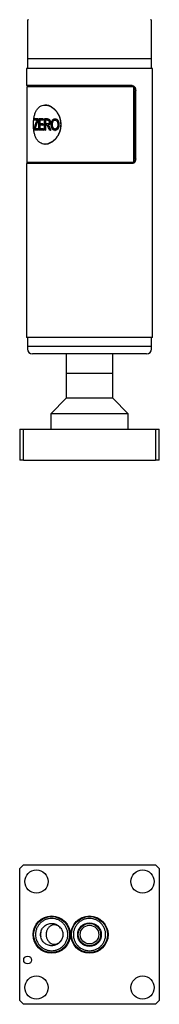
# Model space of a CAD drawing. Header units: inches. Extents: x 3.18 to 12.66, y 1.41 to 9.63.
# Tile 2 of 6: x 7.66 to 8.22, y 1.41 to 5.38. Entities that reach past the tile are written whole.
import ezdxf

# ---------------------------------------------------------------- set-up
doc = ezdxf.new("R2010")
doc.units = ezdxf.units.IN
doc.header["$MEASUREMENT"] = 0

msp = doc.modelspace()

# ---------------------------------------------------------------- linework, layer by layer
at = {"color": 7, "linetype": 'Continuous', "lineweight": 25}
for p, q in [((7.6864, 5.374), (7.6864, 5.2205)), ((8.1864, 5.2205), (8.1864, 5.374)), ((7.6864, 5.2205), (7.6864, 5.1811)), ((8.1132, 5.2205), (7.6864, 5.2205)), ((8.1864, 5.2205), (8.1132, 5.2205)), ((8.1864, 5.1811), (8.1864, 5.2205)), ((7.6829, 5.1811), (7.6829, 5.1122)), ((8.1899, 5.1811), (7.6829, 5.1811)), ((8.1899, 4.0955), (8.1899, 5.1811)), ((8.1085, 5.1122), (7.6829, 5.1122)), ((7.6845, 5.1073), (7.6845, 4.8022)), ((8.1153, 5.1073), (7.6845, 5.1073)), ((7.6864, 5.1122), (7.6864, 5.1073)), ((8.1153, 4.8022), (8.1153, 5.1073)), ((8.12, 4.8169), (8.12, 5.0925)), ((8.1226, 4.8169), (8.1226, 5.0925)), ((7.7583, 5.0335), (7.7569, 5.0335)), ((7.7143, 4.9724), (7.7143, 4.9777)), ((7.7286, 4.9777), (7.7143, 4.9777)), ((7.7255, 4.9724), (7.7143, 4.9724)), ((7.7286, 4.9777), (7.7286, 4.9724)), ((7.7286, 4.9777), (7.7294, 4.9777)), ((7.7286, 4.9724), (7.7294, 4.9724)), ((7.7294, 4.9777), (7.7294, 4.9724)), ((7.7321, 4.9322), (7.7321, 4.9777)), ((7.7496, 4.9777), (7.7321, 4.9777)), ((7.7496, 4.9724), (7.735, 4.9724)), ((7.735, 4.9724), (7.735, 4.9582)), ((7.7358, 4.9724), (7.7358, 4.9582)), ((7.7496, 4.9777), (7.7496, 4.9724)), ((7.7496, 4.9777), (7.7503, 4.9777)), ((7.7496, 4.9724), (7.7503, 4.9724)), ((7.7503, 4.9777), (7.7503, 4.9724)), ((7.7549, 4.9322), (7.7549, 4.9777)), ((7.7671, 4.9777), (7.7549, 4.9777)), ((7.7673, 4.9724), (7.7583, 4.9724)), ((7.7583, 4.9724), (7.7583, 4.9576)), ((7.759, 4.9724), (7.759, 4.9576)), ((7.7671, 4.9777), (7.7677, 4.9777)), ((7.7774, 4.9651), (7.778, 4.9651)), ((7.7974, 4.9783), (7.7979, 4.9783)), ((7.7979, 4.973), (7.7974, 4.973)), ((7.7132, 4.9322), (7.7132, 4.9377)), ((7.729, 4.9322), (7.7132, 4.9322)), ((7.729, 4.9375), (7.7159, 4.9375)), ((7.717, 4.9407), (7.7179, 4.9407)), ((7.729, 4.9375), (7.729, 4.9322)), ((7.729, 4.9375), (7.7298, 4.9375)), ((7.729, 4.9322), (7.7298, 4.9322)), ((7.7298, 4.9375), (7.7298, 4.9322)), ((7.75, 4.9322), (7.7321, 4.9322)), ((7.7488, 4.9582), (7.735, 4.9582)), ((7.7488, 4.9529), (7.735, 4.9529)), ((7.735, 4.9529), (7.735, 4.9375)), ((7.75, 4.9375), (7.735, 4.9375)), ((7.7358, 4.9529), (7.7358, 4.9375)), ((7.7488, 4.9582), (7.7488, 4.9529)), ((7.7488, 4.9582), (7.7495, 4.9582)), ((7.7488, 4.9529), (7.7495, 4.9529)), ((7.7495, 4.9582), (7.7495, 4.9529)), ((7.75, 4.9375), (7.75, 4.9322)), ((7.75, 4.9375), (7.7507, 4.9375)), ((7.75, 4.9322), (7.7507, 4.9322)), ((7.7507, 4.9375), (7.7507, 4.9322)), ((7.7583, 4.9322), (7.7549, 4.9322)), ((7.7664, 4.9576), (7.7583, 4.9576)), ((7.7627, 4.9523), (7.7583, 4.9523)), ((7.7583, 4.9523), (7.7583, 4.9322)), ((7.7583, 4.9322), (7.759, 4.9322)), ((7.759, 4.9523), (7.759, 4.9322)), ((7.7692, 4.9526), (7.7698, 4.9526)), ((7.7715, 4.9504), (7.7721, 4.9504)), ((7.7797, 4.9322), (7.7755, 4.9322)), ((7.7797, 4.9322), (7.7803, 4.9322)), ((7.7869, 4.9543), (7.7864, 4.9543)), ((7.7979, 4.9369), (7.7973, 4.9369)), ((7.7973, 4.9316), (7.7979, 4.9316)), ((7.8088, 4.9385), (7.8093, 4.9385)), ((7.8128, 4.9549), (7.8133, 4.9549)), ((7.7569, 4.876), (7.7583, 4.876)), ((7.6829, 4.7973), (7.6829, 4.0955)), ((8.1085, 4.7973), (7.6829, 4.7973)), ((8.1153, 4.8022), (7.6845, 4.8022)), ((7.6864, 4.8022), (7.6864, 4.7973)), ((8.1899, 4.0955), (7.6829, 4.0955)), ((7.6864, 4.0955), (7.6864, 4.0591)), ((8.1864, 4.0591), (8.1864, 4.0955)), ((7.6864, 4.0591), (7.6864, 4.0492)), ((8.1132, 4.0591), (7.6864, 4.0591)), ((8.1864, 4.0591), (8.1132, 4.0591)), ((8.1864, 4.0492), (8.1864, 4.0591)), ((8.0993, 4.0295), (7.7061, 4.0295)), ((7.8427, 4.0295), (7.8427, 3.9508)), ((8.0302, 3.9508), (8.0302, 4.0295)), ((8.1668, 4.0295), (8.0993, 4.0295)), ((7.8427, 3.9508), (7.8427, 3.8508)), ((7.9364, 3.9508), (7.8427, 3.9508)), ((8.0027, 3.9508), (7.8427, 3.9508)), ((8.0302, 3.9508), (7.9364, 3.9508)), ((8.0302, 3.9508), (8.0027, 3.9508)), ((8.0302, 3.8508), (8.0302, 3.9508)), ((7.8427, 3.8508), (7.7802, 3.7883)), ((7.9364, 3.8508), (7.8427, 3.8508)), ((8.0302, 3.8508), (7.9364, 3.8508)), ((8.0927, 3.7883), (8.0302, 3.8508)), ((7.7802, 3.7883), (7.7802, 3.7258)), ((7.9364, 3.7883), (7.7802, 3.7883)), ((8.0927, 3.7883), (7.9364, 3.7883)), ((8.0927, 3.7258), (8.0927, 3.7883)), ((7.6552, 3.7258), (7.6702, 3.7258)), ((7.6552, 3.7258), (7.6552, 3.6008)), ((7.6702, 3.6008), (7.6702, 3.7258)), ((7.6702, 3.7258), (8.2027, 3.7258)), ((8.2027, 3.7258), (8.2027, 3.6008)), ((8.2027, 3.7258), (8.2177, 3.7258)), ((8.2177, 3.6008), (8.2177, 3.7258)), ((7.6702, 3.6008), (7.6552, 3.6008)), ((7.6702, 3.6008), (8.2027, 3.6008)), ((8.2177, 3.6008), (8.2027, 3.6008)), ((7.6702, 1.9686), (7.6552, 1.9536)), ((7.6552, 1.4211), (7.6552, 1.9536)), ((7.6702, 1.9686), (8.2027, 1.9686)), ((8.2177, 1.9536), (8.2027, 1.9686)), ((8.2177, 1.9536), (8.2177, 1.4211)), ((7.6552, 1.4211), (7.6702, 1.4061)), ((8.2027, 1.4061), (7.6702, 1.4061)), ((8.2027, 1.4061), (8.2177, 1.4211))]:
    msp.add_line(p, q, dxfattribs=at)
for centre, radius in [((7.7227, 1.9011), 0.0468), ((8.1502, 1.9011), 0.0468), ((7.7839, 1.6873), 0.075), ((7.7839, 1.6873), 0.0725), ((7.9364, 1.6873), 0.075), ((7.9364, 1.6873), 0.0725), ((7.9364, 1.6873), 0.0475), ((7.9364, 1.6873), 0.045), ((7.9364, 1.6873), 0.0375), ((7.6869, 1.5848), 0.0157), ((7.7227, 1.4736), 0.0468), ((8.1502, 1.4736), 0.0467)]:
    msp.add_circle(centre, radius, dxfattribs=at)
for centre, radius, start, end in [((7.6904, 5.374), 0.00394, 90, 180), ((8.1825, 5.374), 0.00394, 0, 90), ((7.7061, 4.0492), 0.0197, 180, 270), ((8.1668, 4.0492), 0.0197, 270, 0)]:
    msp.add_arc(centre, radius, start, end, dxfattribs=at)
msp.add_ellipse((7.7839, 1.6873), major_axis=(0.045, 0), ratio=0.866025, start_param=2.920466, end_param=3.362719, dxfattribs=at)
for points, knots in [([(8.1061, 5.1122), (8.1066, 5.1122), (8.1075, 5.1122), (8.1094, 5.1118), (8.1113, 5.111), (8.1138, 5.1092), (8.1159, 5.1069), (8.1178, 5.1036), (8.1191, 5.1001), (8.1199, 5.0964), (8.12, 5.0938), (8.12, 5.0925)], [0, 0, 0, 0, 0.06235, 0.12498, 0.250152, 0.335087, 0.499761, 0.62462, 0.749438, 0.87426, 1, 1, 1, 1]), ([(8.1085, 5.1122), (8.1104, 5.1122), (8.1123, 5.1117), (8.1149, 5.1102), (8.1157, 5.1096), (8.1172, 5.1082), (8.1179, 5.1074), (8.1198, 5.1046), (8.1208, 5.1025), (8.1222, 5.0977), (8.1226, 5.0952), (8.1226, 5.0925)], [0, 0, 0, 0, 0.25, 0.25, 0.375, 0.375, 0.5, 0.5, 0.75, 0.75, 1, 1, 1, 1]), ([(7.8208, 4.9547), (7.8208, 4.9599), (7.8199, 4.9702), (7.8158, 4.9851), (7.8094, 4.9988), (7.8009, 5.0108), (7.7908, 5.0206), (7.7796, 5.028), (7.7681, 5.0325), (7.7568, 5.034), (7.7461, 5.0325), (7.7365, 5.028), (7.7283, 5.0206), (7.7216, 5.0108), (7.7165, 4.9988), (7.7129, 4.9851), (7.7108, 4.9702), (7.7101, 4.9547), (7.7108, 4.9393), (7.7129, 4.9244), (7.7165, 4.9107), (7.7216, 4.8987), (7.7283, 4.8888), (7.7365, 4.8815), (7.7461, 4.877), (7.7568, 4.8755), (7.7681, 4.877), (7.7796, 4.8815), (7.7908, 4.8888), (7.8009, 4.8987), (7.8094, 4.9107), (7.8158, 4.9244), (7.8199, 4.9393), (7.8208, 4.9496), (7.8208, 4.9547)], [0, 0, 0, 0, 0.031123, 0.062281, 0.093458, 0.124685, 0.155959, 0.187278, 0.218631, 0.250001, 0.281373, 0.312726, 0.344044, 0.375318, 0.406544, 0.437726, 0.468874, 0.500004, 0.531133, 0.562281, 0.593463, 0.624689, 0.655963, 0.687281, 0.718634, 0.750006, 0.781377, 0.812729, 0.844047, 0.875322, 0.906549, 0.937726, 0.968887, 1, 1, 1, 1]), ([(7.8217, 4.9547), (7.8214, 4.9599), (7.8209, 4.9702), (7.8167, 4.9851), (7.8104, 4.9988), (7.8019, 5.0108), (7.7919, 5.0206), (7.7809, 5.0279), (7.7694, 5.0326), (7.762, 5.0332), (7.7583, 5.0335)], [0, 0, 0, 0, 0.124973, 0.250015, 0.374998, 0.500004, 0.625009, 0.750019, 0.875028, 1, 1, 1, 1]), ([(7.7233, 4.9669), (7.7236, 4.9679), (7.724, 4.9688), (7.7245, 4.9702), (7.7247, 4.9705), (7.725, 4.9714), (7.7252, 4.9719), (7.7255, 4.9724)], [0, 0, 0, 0, 0.5, 0.5, 0.75, 0.75, 1, 1, 1, 1]), ([(7.7737, 4.9651), (7.7737, 4.9647), (7.7737, 4.9644), (7.7737, 4.964), (7.7737, 4.9639), (7.7736, 4.9637), (7.7736, 4.9637), (7.7736, 4.9635), (7.7736, 4.9635), (7.7735, 4.9628), (7.7734, 4.9623), (7.773, 4.9612), (7.7727, 4.9607), (7.7722, 4.9598), (7.7718, 4.9594), (7.7714, 4.959), (7.7713, 4.9589), (7.7711, 4.9588), (7.7711, 4.9587), (7.7708, 4.9585), (7.7706, 4.9584), (7.77, 4.9581), (7.7695, 4.9579), (7.769, 4.9578), (7.7689, 4.9578), (7.7688, 4.9578), (7.7688, 4.9578), (7.7686, 4.9578), (7.7685, 4.9577), (7.7682, 4.9577), (7.768, 4.9577), (7.7677, 4.9576), (7.7677, 4.9576), (7.7676, 4.9576), (7.7676, 4.9576), (7.7676, 4.9576), (7.7675, 4.9576), (7.7674, 4.9576), (7.7673, 4.9576), (7.767, 4.9576), (7.7667, 4.9576), (7.7664, 4.9576)], [0, 0, 0, 0, 0.0625, 0.0625, 0.09375, 0.09375, 0.109375, 0.109375, 0.125, 0.125, 0.25, 0.25, 0.375, 0.375, 0.5, 0.5, 0.53125, 0.53125, 0.5625, 0.5625, 0.625, 0.625, 0.75, 0.75, 0.765625, 0.765625, 0.78125, 0.78125, 0.8125, 0.8125, 0.875, 0.875, 0.882812, 0.882812, 0.890625, 0.890625, 0.90625, 0.90625, 0.9375, 0.9375, 1, 1, 1, 1]), ([(7.7671, 4.9777), (7.7679, 4.9777), (7.7686, 4.9776), (7.7696, 4.9775), (7.7699, 4.9775), (7.7704, 4.9774), (7.7705, 4.9774), (7.7707, 4.9773), (7.7708, 4.9773), (7.7709, 4.9773), (7.7709, 4.9773), (7.771, 4.9772), (7.771, 4.9772), (7.7715, 4.9771), (7.7718, 4.977), (7.7723, 4.9768), (7.7724, 4.9767), (7.7726, 4.9766), (7.7727, 4.9765), (7.7729, 4.9765), (7.7729, 4.9764), (7.7733, 4.9762), (7.7736, 4.9759), (7.774, 4.9756), (7.7741, 4.9754), (7.7744, 4.9751), (7.7745, 4.975), (7.7748, 4.9745), (7.7751, 4.9742), (7.7754, 4.9737), (7.7755, 4.9735), (7.7757, 4.9731), (7.7758, 4.9729), (7.7762, 4.972), (7.7765, 4.9712), (7.7769, 4.9699), (7.777, 4.9695), (7.7771, 4.9689), (7.7771, 4.9687), (7.7772, 4.9683), (7.7772, 4.9682), (7.7772, 4.9681), (7.7772, 4.968), (7.7772, 4.9679), (7.7772, 4.9678), (7.7773, 4.9672), (7.7774, 4.9663), (7.7774, 4.9651)], [0, 0, 0, 0, 0.125, 0.125, 0.1875, 0.1875, 0.21875, 0.21875, 0.234375, 0.234375, 0.242188, 0.242188, 0.25, 0.25, 0.3125, 0.3125, 0.34375, 0.34375, 0.359375, 0.359375, 0.375, 0.375, 0.4375, 0.4375, 0.46875, 0.46875, 0.5, 0.5, 0.5625, 0.5625, 0.59375, 0.59375, 0.625, 0.625, 0.75, 0.75, 0.8125, 0.8125, 0.84375, 0.84375, 0.859375, 0.859375, 0.867188, 0.867188, 0.875, 0.875, 1, 1, 1, 1]), ([(7.7673, 4.9724), (7.7678, 4.9724), (7.7682, 4.9723), (7.7686, 4.9723), (7.7686, 4.9723), (7.7687, 4.9723), (7.7688, 4.9723), (7.7689, 4.9722), (7.769, 4.9722), (7.7693, 4.9721), (7.7695, 4.9721), (7.7701, 4.9719), (7.7705, 4.9717), (7.7712, 4.9713), (7.7716, 4.971), (7.772, 4.9705), (7.7722, 4.9703), (7.7724, 4.97), (7.7726, 4.9698), (7.7729, 4.9692), (7.7731, 4.9687), (7.7734, 4.9679), (7.7734, 4.9677), (7.7735, 4.9672), (7.7736, 4.967), (7.7736, 4.9666), (7.7736, 4.9666), (7.7736, 4.9665), (7.7736, 4.9664), (7.7737, 4.9663), (7.7737, 4.9661), (7.7737, 4.9658), (7.7737, 4.9655), (7.7737, 4.9651)], [0, 0, 0, 0, 0.125, 0.125, 0.140625, 0.140625, 0.15625, 0.15625, 0.1875, 0.1875, 0.25, 0.25, 0.375, 0.375, 0.5, 0.5, 0.5625, 0.5625, 0.625, 0.625, 0.75, 0.75, 0.8125, 0.8125, 0.875, 0.875, 0.890625, 0.890625, 0.90625, 0.90625, 0.9375, 0.9375, 1, 1, 1, 1]), ([(7.7677, 4.9777), (7.7685, 4.9777), (7.7698, 4.9776), (7.7718, 4.9773), (7.7737, 4.9765), (7.7753, 4.9749), (7.7765, 4.9728), (7.7774, 4.9704), (7.7779, 4.9678), (7.778, 4.966), (7.778, 4.9651)], [0, 0, 0, 0, 0.139142, 0.250315, 0.375161, 0.49989, 0.624824, 0.749824, 0.874864, 1, 1, 1, 1]), ([(7.7774, 4.9651), (7.7774, 4.9647), (7.7774, 4.9642), (7.7773, 4.9637), (7.7773, 4.9635), (7.7773, 4.9632), (7.7773, 4.9632), (7.7773, 4.9631), (7.7773, 4.963), (7.7773, 4.9629), (7.7773, 4.9629), (7.7773, 4.9625), (7.7772, 4.9621), (7.7771, 4.9616), (7.7771, 4.9614), (7.777, 4.961), (7.777, 4.9608), (7.7767, 4.9599), (7.7765, 4.9592), (7.776, 4.9579), (7.7756, 4.9572), (7.7749, 4.9561), (7.7745, 4.9556), (7.7738, 4.9549), (7.7735, 4.9547), (7.7732, 4.9544), (7.773, 4.9543), (7.7728, 4.9541), (7.7726, 4.954), (7.7722, 4.9538), (7.772, 4.9536), (7.7714, 4.9533), (7.7711, 4.9532), (7.7707, 4.953), (7.7706, 4.953), (7.7704, 4.9529), (7.7703, 4.9529), (7.7702, 4.9528), (7.7701, 4.9528), (7.7699, 4.9527), (7.7696, 4.9527), (7.7692, 4.9526)], [0, 0, 0, 0, 0.0625, 0.0625, 0.09375, 0.09375, 0.109375, 0.109375, 0.117188, 0.117188, 0.125, 0.125, 0.1875, 0.1875, 0.21875, 0.21875, 0.25, 0.25, 0.375, 0.375, 0.5, 0.5, 0.625, 0.625, 0.6875, 0.6875, 0.71875, 0.71875, 0.75, 0.75, 0.8125, 0.8125, 0.875, 0.875, 0.90625, 0.90625, 0.921875, 0.921875, 0.9375, 0.9375, 1, 1, 1, 1]), ([(7.778, 4.9651), (7.778, 4.9644), (7.778, 4.9629), (7.7776, 4.9606), (7.7769, 4.9585), (7.7756, 4.956), (7.7737, 4.9541), (7.7718, 4.9532), (7.7707, 4.9528), (7.7701, 4.9526), (7.7698, 4.9526)], [0, 0, 0, 0, 0.1252696, 0.250427, 0.3764797, 0.5006237, 0.7495148, 0.8758943, 0.9338822, 1, 1, 1, 1]), ([(7.7825, 4.9543), (7.7826, 4.9552), (7.7826, 4.956), (7.7826, 4.9571), (7.7826, 4.9574), (7.7827, 4.9579), (7.7827, 4.958), (7.7827, 4.9582), (7.7827, 4.9583), (7.7827, 4.9584), (7.7827, 4.9584), (7.7827, 4.9585), (7.7827, 4.9585), (7.7827, 4.9592), (7.7828, 4.96), (7.7829, 4.961), (7.783, 4.9613), (7.7831, 4.9618), (7.7831, 4.962), (7.7832, 4.9624), (7.7832, 4.9625), (7.7835, 4.9642), (7.7838, 4.9656), (7.7844, 4.9675), (7.7847, 4.9681), (7.7851, 4.969), (7.7852, 4.9693), (7.7854, 4.9697), (7.7855, 4.9699), (7.7856, 4.9702), (7.7857, 4.9703), (7.7864, 4.9716), (7.7871, 4.9727), (7.7883, 4.9742), (7.7888, 4.9746), (7.7897, 4.9755), (7.7902, 4.9759), (7.7917, 4.9769), (7.7927, 4.9774), (7.7944, 4.9779), (7.7951, 4.9781), (7.7957, 4.9782), (7.7958, 4.9782), (7.7959, 4.9782), (7.7959, 4.9782), (7.7961, 4.9782), (7.7962, 4.9782), (7.7966, 4.9782), (7.797, 4.9783), (7.7974, 4.9783)], [0, 0, 0, 0, 0.0625, 0.0625, 0.09375, 0.09375, 0.109375, 0.109375, 0.117188, 0.117188, 0.121094, 0.121094, 0.125, 0.125, 0.1875, 0.1875, 0.21875, 0.21875, 0.234375, 0.234375, 0.25, 0.25, 0.375, 0.375, 0.4375, 0.4375, 0.46875, 0.46875, 0.484375, 0.484375, 0.5, 0.5, 0.625, 0.625, 0.6875, 0.6875, 0.75, 0.75, 0.875, 0.875, 0.9375, 0.9375, 0.945312, 0.945312, 0.953125, 0.953125, 0.96875, 0.96875, 1, 1, 1, 1]), ([(7.7864, 4.9543), (7.7864, 4.9556), (7.7864, 4.9567), (7.7865, 4.9575), (7.7865, 4.9576), (7.7865, 4.9576), (7.7865, 4.9577), (7.7865, 4.9578), (7.7865, 4.9579), (7.7865, 4.9581), (7.7865, 4.9582), (7.7865, 4.9587), (7.7866, 4.9589), (7.7866, 4.9597), (7.7867, 4.9602), (7.7868, 4.9608), (7.7868, 4.9609), (7.7868, 4.961), (7.7868, 4.9611), (7.7869, 4.9613), (7.7869, 4.9614), (7.787, 4.9619), (7.787, 4.9621), (7.7872, 4.9629), (7.7873, 4.9635), (7.7878, 4.965), (7.7881, 4.9659), (7.7887, 4.9672), (7.789, 4.9677), (7.7895, 4.9685), (7.7898, 4.9689), (7.7908, 4.9702), (7.7915, 4.9708), (7.7924, 4.9715), (7.7926, 4.9716), (7.793, 4.9718), (7.7932, 4.972), (7.7938, 4.9723), (7.7943, 4.9724), (7.7952, 4.9727), (7.7956, 4.9728), (7.7961, 4.9729), (7.7961, 4.9729), (7.7962, 4.9729), (7.7963, 4.9729), (7.7964, 4.9729), (7.7965, 4.9729), (7.7968, 4.9729), (7.7971, 4.9729), (7.7974, 4.973)], [0, 0, 0, 0, 0.125, 0.125, 0.128906, 0.128906, 0.132812, 0.132812, 0.140625, 0.140625, 0.15625, 0.15625, 0.1875, 0.1875, 0.25, 0.25, 0.257812, 0.257812, 0.265625, 0.265625, 0.28125, 0.28125, 0.3125, 0.3125, 0.375, 0.375, 0.5, 0.5, 0.5625, 0.5625, 0.625, 0.625, 0.75, 0.75, 0.78125, 0.78125, 0.8125, 0.8125, 0.875, 0.875, 0.9375, 0.9375, 0.945312, 0.945312, 0.953125, 0.953125, 0.96875, 0.96875, 1, 1, 1, 1]), ([(7.7869, 4.9543), (7.787, 4.9553), (7.787, 4.9575), (7.7874, 4.9618), (7.7885, 4.966), (7.7906, 4.9694), (7.7927, 4.9715), (7.7948, 4.9725), (7.7966, 4.9729), (7.7975, 4.9729), (7.7979, 4.973)], [0, 0, 0, 0, 0.1252745, 0.2505395, 0.4999021, 0.6248954, 0.7498423, 0.8747612, 0.9373643, 1, 1, 1, 1]), ([(7.7974, 4.9783), (7.7977, 4.9783), (7.798, 4.9782), (7.7985, 4.9782), (7.7986, 4.9782), (7.7988, 4.9782), (7.7989, 4.9782), (7.799, 4.9782), (7.799, 4.9782), (7.7991, 4.9782), (7.7991, 4.9782), (7.7994, 4.9781), (7.7997, 4.978), (7.8001, 4.978), (7.8003, 4.9779), (7.8006, 4.9778), (7.8007, 4.9778), (7.802, 4.9774), (7.8031, 4.9769), (7.8051, 4.9756), (7.8061, 4.9748), (7.8073, 4.9734), (7.8078, 4.9729), (7.8083, 4.9721), (7.8085, 4.9718), (7.8088, 4.9714), (7.8089, 4.9712), (7.8091, 4.9709), (7.8092, 4.9708), (7.8099, 4.9695), (7.8104, 4.9683), (7.8111, 4.9664), (7.8113, 4.9658), (7.8116, 4.9648), (7.8117, 4.9644), (7.8119, 4.9639), (7.8119, 4.9638), (7.812, 4.9634), (7.812, 4.9632), (7.8122, 4.9624), (7.8123, 4.9618), (7.8125, 4.9608), (7.8125, 4.9604), (7.8126, 4.9599), (7.8126, 4.9597), (7.8126, 4.9594), (7.8126, 4.9592), (7.8127, 4.9587), (7.8127, 4.9583), (7.8128, 4.9578), (7.8128, 4.9576), (7.8128, 4.9574), (7.8128, 4.9573), (7.8128, 4.9572), (7.8128, 4.9571), (7.8128, 4.957), (7.8128, 4.957), (7.8128, 4.9565), (7.8128, 4.9558), (7.8128, 4.9549)], [0, 0, 0, 0, 0.03125, 0.03125, 0.046875, 0.046875, 0.054688, 0.054688, 0.058594, 0.058594, 0.0625, 0.0625, 0.09375, 0.09375, 0.109375, 0.109375, 0.125, 0.125, 0.25, 0.25, 0.375, 0.375, 0.4375, 0.4375, 0.46875, 0.46875, 0.484375, 0.484375, 0.5, 0.5, 0.625, 0.625, 0.6875, 0.6875, 0.71875, 0.71875, 0.734375, 0.734375, 0.75, 0.75, 0.8125, 0.8125, 0.84375, 0.84375, 0.859375, 0.859375, 0.875, 0.875, 0.90625, 0.90625, 0.921875, 0.921875, 0.929688, 0.929688, 0.933594, 0.933594, 0.9375, 0.9375, 1, 1, 1, 1]), ([(7.7974, 4.973), (7.7981, 4.9729), (7.7986, 4.9729), (7.7989, 4.9728), (7.799, 4.9728), (7.799, 4.9728), (7.7991, 4.9728), (7.7992, 4.9728), (7.7992, 4.9728), (7.7994, 4.9727), (7.7995, 4.9727), (7.7999, 4.9726), (7.8001, 4.9725), (7.8007, 4.9723), (7.8009, 4.9722), (7.8013, 4.972), (7.8016, 4.9719), (7.8022, 4.9715), (7.8027, 4.9712), (7.8034, 4.9706), (7.8036, 4.9705), (7.804, 4.9701), (7.8042, 4.9699), (7.8047, 4.9693), (7.8051, 4.9688), (7.8056, 4.9681), (7.8057, 4.9679), (7.806, 4.9674), (7.8062, 4.9672), (7.8063, 4.9669), (7.8063, 4.9668), (7.8064, 4.9667), (7.8064, 4.9667), (7.8065, 4.9665), (7.8065, 4.9664), (7.8067, 4.966), (7.8069, 4.9657), (7.807, 4.9653)], [0, 0, 0, 0, 0.125, 0.125, 0.132812, 0.132812, 0.140625, 0.140625, 0.15625, 0.15625, 0.1875, 0.1875, 0.25, 0.25, 0.3125, 0.3125, 0.375, 0.375, 0.5, 0.5, 0.5625, 0.5625, 0.625, 0.625, 0.75, 0.75, 0.8125, 0.8125, 0.875, 0.875, 0.890625, 0.890625, 0.90625, 0.90625, 0.9375, 0.9375, 1, 1, 1, 1]), ([(7.7979, 4.9783), (7.7985, 4.9782), (7.7996, 4.9782), (7.8019, 4.9777), (7.8047, 4.9764), (7.8075, 4.9739), (7.8098, 4.9707), (7.8115, 4.9671), (7.8126, 4.9631), (7.8131, 4.9597), (7.8133, 4.9569), (7.8133, 4.9556), (7.8133, 4.9549)], [0, 0, 0, 0, 0.0625604, 0.1251065, 0.2499247, 0.3735162, 0.4996756, 0.6223913, 0.7497371, 0.874829, 0.9374107, 1, 1, 1, 1]), ([(7.807, 4.9653), (7.8074, 4.9643), (7.8076, 4.9635), (7.8078, 4.9628), (7.8078, 4.9627), (7.8078, 4.9626), (7.8079, 4.9626), (7.8079, 4.9624), (7.8079, 4.9623), (7.808, 4.962), (7.808, 4.9617), (7.8082, 4.9611), (7.8083, 4.9607), (7.8085, 4.9594), (7.8086, 4.9586), (7.8086, 4.9576), (7.8086, 4.9576), (7.8086, 4.9575), (7.8086, 4.9574), (7.8087, 4.9573), (7.8087, 4.9572), (7.8087, 4.9569), (7.8087, 4.9567), (7.8087, 4.956), (7.8087, 4.9556), (7.8087, 4.955)], [0, 0, 0, 0, 0.25, 0.25, 0.265625, 0.265625, 0.28125, 0.28125, 0.3125, 0.3125, 0.375, 0.375, 0.5, 0.5, 0.75, 0.75, 0.765625, 0.765625, 0.78125, 0.78125, 0.8125, 0.8125, 0.875, 0.875, 1, 1, 1, 1]), ([(7.7583, 4.876), (7.762, 4.8763), (7.7694, 4.8769), (7.7809, 4.8816), (7.7919, 4.8888), (7.8019, 4.8987), (7.8104, 4.9107), (7.8167, 4.9244), (7.8209, 4.9393), (7.8214, 4.9496), (7.8217, 4.9547)], [0, 0, 0, 0, 0.12498, 0.249992, 0.375003, 0.500012, 0.625022, 0.750006, 0.875062, 1, 1, 1, 1]), ([(7.7714, 4.9419), (7.7707, 4.9437), (7.7701, 4.9452), (7.7692, 4.947), (7.769, 4.9475), (7.7686, 4.9482), (7.7685, 4.9484), (7.7684, 4.9487), (7.7683, 4.9487), (7.7683, 4.9489), (7.7682, 4.9489), (7.7682, 4.949), (7.7682, 4.949), (7.7682, 4.949), (7.7682, 4.949), (7.7682, 4.949), (7.7682, 4.949), (7.7677, 4.9497), (7.7673, 4.9502), (7.7667, 4.9509), (7.7665, 4.9511), (7.7661, 4.9514), (7.7659, 4.9515), (7.7655, 4.9518), (7.7653, 4.9519), (7.7649, 4.952), (7.7648, 4.952), (7.7646, 4.9521), (7.7645, 4.9521), (7.7644, 4.9521), (7.7644, 4.9521), (7.7643, 4.9521), (7.7642, 4.9522), (7.7639, 4.9522), (7.7633, 4.9523), (7.7627, 4.9523)], [0, 0, 0, 0, 0.25, 0.25, 0.375, 0.375, 0.4375, 0.4375, 0.46875, 0.46875, 0.484375, 0.484375, 0.492188, 0.492188, 0.496094, 0.496094, 0.5, 0.5, 0.625, 0.625, 0.6875, 0.6875, 0.75, 0.75, 0.8125, 0.8125, 0.84375, 0.84375, 0.859375, 0.859375, 0.867188, 0.867188, 0.875, 0.875, 1, 1, 1, 1]), ([(7.7692, 4.9526), (7.7694, 4.9524), (7.7697, 4.9522), (7.77, 4.952), (7.7701, 4.9519), (7.7702, 4.9518), (7.7702, 4.9518), (7.7703, 4.9517), (7.7703, 4.9517), (7.7704, 4.9517), (7.7704, 4.9516), (7.7705, 4.9515), (7.7706, 4.9514), (7.7707, 4.9513), (7.7708, 4.9512), (7.7709, 4.9512), (7.7709, 4.9511), (7.7711, 4.9509), (7.7712, 4.9507), (7.7715, 4.9504)], [0, 0, 0, 0, 0.25, 0.25, 0.375, 0.375, 0.4375, 0.4375, 0.46875, 0.46875, 0.5, 0.5, 0.625, 0.625, 0.6875, 0.6875, 0.75, 0.75, 1, 1, 1, 1]), ([(7.7698, 4.9526), (7.7702, 4.9523), (7.7708, 4.9518), (7.7716, 4.9511), (7.7719, 4.9507), (7.7721, 4.9504)], [0, 0, 0, 0, 0.499969, 0.749972, 1, 1, 1, 1]), ([(7.7715, 4.9504), (7.7716, 4.9501), (7.7718, 4.9499), (7.772, 4.9495), (7.7721, 4.9494), (7.7722, 4.9493), (7.7722, 4.9492), (7.7723, 4.9491), (7.7723, 4.9491), (7.7726, 4.9487), (7.7728, 4.9482), (7.7732, 4.9474), (7.7734, 4.9471), (7.7736, 4.9467), (7.7736, 4.9466), (7.7737, 4.9464), (7.7737, 4.9464), (7.7738, 4.9463), (7.7738, 4.9462), (7.774, 4.9458), (7.7742, 4.9453), (7.7745, 4.9446)], [0, 0, 0, 0, 0.125, 0.125, 0.1875, 0.1875, 0.21875, 0.21875, 0.25, 0.25, 0.5, 0.5, 0.625, 0.625, 0.6875, 0.6875, 0.71875, 0.71875, 0.75, 0.75, 1, 1, 1, 1]), ([(7.7721, 4.9504), (7.7724, 4.95), (7.773, 4.9491), (7.7737, 4.9476), (7.7745, 4.9462), (7.7749, 4.9451), (7.7751, 4.9446)], [0, 0, 0, 0, 0.2500095, 0.5000026, 0.7499911, 1, 1, 1, 1]), ([(7.7863, 4.9387), (7.7861, 4.9391), (7.7859, 4.9394), (7.7856, 4.9399), (7.7856, 4.94), (7.7855, 4.9402), (7.7855, 4.9402), (7.7854, 4.9403), (7.7854, 4.9404), (7.7854, 4.9404), (7.7854, 4.9404), (7.7852, 4.9407), (7.7851, 4.941), (7.7849, 4.9415), (7.7848, 4.9416), (7.7847, 4.942), (7.7846, 4.9421), (7.7843, 4.9429), (7.7841, 4.9435), (7.7838, 4.9445), (7.7837, 4.9448), (7.7836, 4.9455), (7.7835, 4.9458), (7.7831, 4.9475), (7.7829, 4.9488), (7.7827, 4.9506), (7.7827, 4.9509), (7.7826, 4.9514), (7.7826, 4.9516), (7.7826, 4.9518), (7.7826, 4.9519), (7.7826, 4.9521), (7.7826, 4.9521), (7.7826, 4.9522), (7.7826, 4.9522), (7.7826, 4.9527), (7.7826, 4.9534), (7.7825, 4.9543)], [0, 0, 0, 0, 0.0625, 0.0625, 0.09375, 0.09375, 0.109375, 0.109375, 0.117188, 0.117188, 0.125, 0.125, 0.1875, 0.1875, 0.21875, 0.21875, 0.25, 0.25, 0.375, 0.375, 0.4375, 0.4375, 0.5, 0.5, 0.75, 0.75, 0.8125, 0.8125, 0.84375, 0.84375, 0.859375, 0.859375, 0.867188, 0.867188, 0.875, 0.875, 1, 1, 1, 1]), ([(7.7973, 4.9316), (7.797, 4.9316), (7.7967, 4.9316), (7.7962, 4.9316), (7.7961, 4.9317), (7.7959, 4.9317), (7.7959, 4.9317), (7.7958, 4.9317), (7.7958, 4.9317), (7.7957, 4.9317), (7.7957, 4.9317), (7.7951, 4.9318), (7.7946, 4.9319), (7.7935, 4.9322), (7.793, 4.9324), (7.792, 4.9328), (7.7915, 4.9331), (7.7905, 4.9337), (7.7901, 4.9341), (7.7892, 4.9348), (7.7888, 4.9353), (7.7882, 4.936), (7.788, 4.9362), (7.7877, 4.9366), (7.7876, 4.9367), (7.7875, 4.9369), (7.7874, 4.9369), (7.7874, 4.937), (7.7873, 4.937), (7.7873, 4.9371), (7.7873, 4.9371), (7.787, 4.9375), (7.7867, 4.938), (7.7863, 4.9387)], [0, 0, 0, 0, 0.0625, 0.0625, 0.09375, 0.09375, 0.109375, 0.109375, 0.117188, 0.117188, 0.125, 0.125, 0.25, 0.25, 0.375, 0.375, 0.5, 0.5, 0.625, 0.625, 0.75, 0.75, 0.8125, 0.8125, 0.84375, 0.84375, 0.859375, 0.859375, 0.867188, 0.867188, 0.875, 0.875, 1, 1, 1, 1]), ([(7.7973, 4.9369), (7.797, 4.9369), (7.7968, 4.9369), (7.7965, 4.937), (7.7964, 4.937), (7.7963, 4.937), (7.7962, 4.937), (7.7961, 4.937), (7.7961, 4.937), (7.7956, 4.9371), (7.7952, 4.9372), (7.7939, 4.9375), (7.7932, 4.9379), (7.7917, 4.9389), (7.791, 4.9396), (7.7898, 4.941), (7.7893, 4.9418), (7.7883, 4.9434), (7.7879, 4.9443), (7.7876, 4.9454), (7.7875, 4.9455), (7.7875, 4.9457), (7.7874, 4.9458), (7.7873, 4.9462), (7.7873, 4.9464), (7.7871, 4.9471), (7.787, 4.9477), (7.7868, 4.9483), (7.7868, 4.9484), (7.7868, 4.9487), (7.7868, 4.9488), (7.7867, 4.9492), (7.7867, 4.9494), (7.7866, 4.9502), (7.7865, 4.9507), (7.7865, 4.9513), (7.7865, 4.9513), (7.7865, 4.9514), (7.7865, 4.9514), (7.7864, 4.9516), (7.7864, 4.9517), (7.7864, 4.952), (7.7864, 4.9523), (7.7864, 4.953), (7.7864, 4.9536), (7.7864, 4.9543)], [0, 0, 0, 0, 0.03125, 0.03125, 0.046875, 0.046875, 0.054688, 0.054688, 0.0625, 0.0625, 0.125, 0.125, 0.25, 0.25, 0.375, 0.375, 0.5, 0.5, 0.625, 0.625, 0.640625, 0.640625, 0.65625, 0.65625, 0.6875, 0.6875, 0.75, 0.75, 0.765625, 0.765625, 0.78125, 0.78125, 0.8125, 0.8125, 0.875, 0.875, 0.882812, 0.882812, 0.890625, 0.890625, 0.90625, 0.90625, 0.9375, 0.9375, 1, 1, 1, 1]), ([(7.7979, 4.9369), (7.7974, 4.9369), (7.7966, 4.937), (7.7949, 4.9373), (7.7929, 4.9383), (7.7909, 4.9402), (7.7893, 4.9425), (7.7881, 4.9452), (7.7874, 4.9482), (7.787, 4.9512), (7.787, 4.9532), (7.7869, 4.9543)], [0, 0, 0, 0, 0.062266, 0.125734, 0.249632, 0.375157, 0.499745, 0.624714, 0.749763, 0.874853, 1, 1, 1, 1]), ([(7.8087, 4.955), (7.8087, 4.9537), (7.8087, 4.9526), (7.8086, 4.9518), (7.8086, 4.9518), (7.8086, 4.9517), (7.8086, 4.9517), (7.8086, 4.9516), (7.8086, 4.9515), (7.8086, 4.9513), (7.8085, 4.9512), (7.8085, 4.9507), (7.8085, 4.9505), (7.8084, 4.9497), (7.8083, 4.9492), (7.8082, 4.9487), (7.8082, 4.9486), (7.8082, 4.9485), (7.8082, 4.9484), (7.8081, 4.9482), (7.8081, 4.948), (7.808, 4.9476), (7.8079, 4.9474), (7.8077, 4.9466), (7.8076, 4.946), (7.8071, 4.9446), (7.8067, 4.9437), (7.8062, 4.9428), (7.8061, 4.9427), (7.806, 4.9424), (7.8059, 4.9423), (7.8057, 4.942), (7.8056, 4.9418), (7.8052, 4.9412), (7.8049, 4.9408), (7.8042, 4.94), (7.8039, 4.9397), (7.8032, 4.9391), (7.8028, 4.9388), (7.8016, 4.9379), (7.8008, 4.9376), (7.7997, 4.9372), (7.7995, 4.9372), (7.7992, 4.9371), (7.7991, 4.9371), (7.7989, 4.937), (7.7989, 4.937), (7.7988, 4.937), (7.7987, 4.937), (7.7984, 4.937), (7.7979, 4.9369), (7.7973, 4.9369)], [0, 0, 0, 0, 0.125, 0.125, 0.128906, 0.128906, 0.132812, 0.132812, 0.140625, 0.140625, 0.15625, 0.15625, 0.1875, 0.1875, 0.25, 0.25, 0.257812, 0.257812, 0.265625, 0.265625, 0.28125, 0.28125, 0.3125, 0.3125, 0.375, 0.375, 0.5, 0.5, 0.515625, 0.515625, 0.53125, 0.53125, 0.5625, 0.5625, 0.625, 0.625, 0.6875, 0.6875, 0.75, 0.75, 0.875, 0.875, 0.90625, 0.90625, 0.921875, 0.921875, 0.929688, 0.929688, 0.9375, 0.9375, 1, 1, 1, 1]), ([(7.8088, 4.9385), (7.8086, 4.9382), (7.8084, 4.9379), (7.8081, 4.9375), (7.808, 4.9374), (7.8079, 4.9372), (7.8079, 4.9372), (7.8078, 4.9371), (7.8078, 4.9371), (7.8078, 4.9371), (7.8077, 4.937), (7.8075, 4.9368), (7.8073, 4.9365), (7.8069, 4.9361), (7.8067, 4.9359), (7.8057, 4.9347), (7.8047, 4.934), (7.8033, 4.9331), (7.8028, 4.9328), (7.8017, 4.9324), (7.8012, 4.9322), (7.8004, 4.9319), (7.8001, 4.9319), (7.7997, 4.9318), (7.7995, 4.9318), (7.7993, 4.9317), (7.7993, 4.9317), (7.7992, 4.9317), (7.7991, 4.9317), (7.7991, 4.9317), (7.799, 4.9317), (7.7986, 4.9317), (7.7981, 4.9316), (7.7973, 4.9316)], [0, 0, 0, 0, 0.0625, 0.0625, 0.09375, 0.09375, 0.109375, 0.109375, 0.117188, 0.117188, 0.125, 0.125, 0.1875, 0.1875, 0.25, 0.25, 0.5, 0.5, 0.625, 0.625, 0.75, 0.75, 0.8125, 0.8125, 0.84375, 0.84375, 0.859375, 0.859375, 0.867188, 0.867188, 0.875, 0.875, 1, 1, 1, 1]), ([(7.8093, 4.9385), (7.8089, 4.938), (7.8082, 4.937), (7.8067, 4.9351), (7.8044, 4.9332), (7.8017, 4.9321), (7.7995, 4.9316), (7.7984, 4.9316), (7.7979, 4.9316)], [0, 0, 0, 0, 0.125171, 0.250287, 0.500041, 0.749737, 0.874836, 1, 1, 1, 1]), ([(7.8128, 4.9549), (7.8128, 4.9544), (7.8128, 4.954), (7.8128, 4.9534), (7.8128, 4.9533), (7.8128, 4.9531), (7.8128, 4.953), (7.8128, 4.9529), (7.8128, 4.9528), (7.8128, 4.9528), (7.8128, 4.9528), (7.8128, 4.9524), (7.8128, 4.952), (7.8127, 4.9513), (7.8127, 4.9509), (7.8125, 4.9491), (7.8123, 4.9477), (7.8118, 4.9456), (7.8116, 4.945), (7.8113, 4.9439), (7.8112, 4.9436), (7.811, 4.9429), (7.8108, 4.9426), (7.8106, 4.9419), (7.8104, 4.9416), (7.8102, 4.9411), (7.8101, 4.9409), (7.81, 4.9407), (7.81, 4.9406), (7.8099, 4.9405), (7.8099, 4.9405), (7.8099, 4.9404), (7.8098, 4.9404), (7.8096, 4.9399), (7.8093, 4.9393), (7.8088, 4.9385)], [0, 0, 0, 0, 0.0625, 0.0625, 0.09375, 0.09375, 0.109375, 0.109375, 0.117188, 0.117188, 0.125, 0.125, 0.1875, 0.1875, 0.25, 0.25, 0.5, 0.5, 0.625, 0.625, 0.6875, 0.6875, 0.75, 0.75, 0.8125, 0.8125, 0.84375, 0.84375, 0.859375, 0.859375, 0.867188, 0.867188, 0.875, 0.875, 1, 1, 1, 1]), ([(7.8133, 4.9549), (7.8133, 4.9542), (7.8133, 4.9527), (7.8131, 4.9499), (7.8125, 4.9463), (7.8115, 4.9429), (7.8104, 4.9403), (7.8096, 4.9391), (7.8093, 4.9385)], [0, 0, 0, 0, 0.125074, 0.250129, 0.500105, 0.749932, 0.874951, 1, 1, 1, 1]), ([(8.12, 4.8169), (8.12, 4.8163), (8.12, 4.815), (8.1198, 4.8131), (8.1195, 4.8112), (8.1189, 4.8088), (8.1178, 4.8059), (8.1159, 4.8026), (8.1138, 4.8002), (8.1116, 4.7987), (8.1098, 4.7979), (8.108, 4.7974), (8.1067, 4.7973), (8.1061, 4.7973)], [0, 0, 0, 0, 0.062343, 0.124927, 0.187732, 0.250195, 0.374995, 0.499852, 0.664963, 0.748529, 0.831841, 0.915698, 1, 1, 1, 1]), ([(8.1226, 4.8169), (8.1226, 4.8144), (8.1222, 4.8118), (8.1212, 4.8082), (8.1208, 4.8071), (8.1198, 4.8049), (8.1192, 4.8039), (8.1179, 4.8021), (8.1172, 4.8013), (8.1157, 4.7999), (8.1149, 4.7992), (8.1123, 4.7978), (8.1104, 4.7973), (8.1085, 4.7973)], [0, 0, 0, 0, 0.25, 0.25, 0.375, 0.375, 0.5, 0.5, 0.625, 0.625, 0.75, 0.75, 1, 1, 1, 1]), ([(7.7839, 1.7523), (7.7799, 1.7521), (7.7717, 1.7517), (7.7595, 1.748), (7.748, 1.7421), (7.7377, 1.7336), (7.7306, 1.725), (7.7262, 1.7173), (7.7226, 1.7096), (7.7197, 1.6996), (7.7186, 1.6873), (7.7197, 1.6751), (7.7232, 1.6629), (7.7292, 1.6514), (7.7377, 1.641), (7.7463, 1.634), (7.7539, 1.6295), (7.7617, 1.626), (7.7717, 1.623), (7.7798, 1.6225), (7.7839, 1.6223)], [0, 0, 0, 0, 0.060005, 0.119982, 0.184944, 0.249956, 0.314918, 0.347288, 0.380016, 0.439982, 0.5, 0.559966, 0.619983, 0.684945, 0.749957, 0.814919, 0.847289, 0.880017, 0.93997, 1, 1, 1, 1]), ([(7.7839, 1.6223), (7.788, 1.6225), (7.7962, 1.623), (7.8083, 1.6267), (7.8199, 1.6326), (7.8302, 1.641), (7.8373, 1.6496), (7.8417, 1.6573), (7.8452, 1.665), (7.8482, 1.6751), (7.8493, 1.6873), (7.8482, 1.6996), (7.8446, 1.7117), (7.8387, 1.7233), (7.8302, 1.7336), (7.8216, 1.7406), (7.814, 1.7451), (7.8062, 1.7486), (7.7962, 1.7517), (7.788, 1.7521), (7.7839, 1.7523)], [0, 0, 0, 0, 0.060005, 0.119982, 0.184944, 0.249956, 0.314918, 0.347288, 0.380016, 0.439982, 0.5, 0.559966, 0.619983, 0.684945, 0.749957, 0.814919, 0.847289, 0.880017, 0.93997, 1, 1, 1, 1]), ([(7.9364, 1.7523), (7.9324, 1.7521), (7.9242, 1.7517), (7.912, 1.748), (7.9005, 1.7421), (7.8902, 1.7336), (7.8831, 1.725), (7.8787, 1.7173), (7.8751, 1.7096), (7.8722, 1.6996), (7.8711, 1.6873), (7.8722, 1.6751), (7.8757, 1.6629), (7.8817, 1.6514), (7.8902, 1.641), (7.8988, 1.634), (7.9064, 1.6295), (7.9142, 1.626), (7.9242, 1.623), (7.9323, 1.6225), (7.9364, 1.6223)], [0, 0, 0, 0, 0.060005, 0.119982, 0.184944, 0.249956, 0.314918, 0.347288, 0.380016, 0.439982, 0.5, 0.559966, 0.619983, 0.684945, 0.749957, 0.814919, 0.847289, 0.880017, 0.93997, 1, 1, 1, 1]), ([(7.9364, 1.6223), (7.9405, 1.6225), (7.9487, 1.623), (7.9608, 1.6267), (7.9724, 1.6326), (7.9827, 1.641), (7.9898, 1.6496), (7.9942, 1.6573), (7.9977, 1.665), (8.0007, 1.6751), (8.0018, 1.6873), (8.0007, 1.6996), (7.9971, 1.7117), (7.9912, 1.7233), (7.9827, 1.7336), (7.9741, 1.7406), (7.9665, 1.7451), (7.9587, 1.7486), (7.9487, 1.7517), (7.9405, 1.7521), (7.9364, 1.7523)], [0, 0, 0, 0, 0.060005, 0.119982, 0.184944, 0.249956, 0.314918, 0.347288, 0.380016, 0.439982, 0.5, 0.559966, 0.619983, 0.684945, 0.749957, 0.814919, 0.847289, 0.880017, 0.93997, 1, 1, 1, 1]), ([(7.74, 1.6959), (7.7414, 1.7007), (7.7443, 1.7105), (7.7545, 1.7222), (7.7681, 1.7304), (7.7787, 1.7323), (7.7842, 1.7323), (7.7842, 1.7323)], [0, 0, 0, 0, 0.244608, 0.489216, 0.733824, 0.9999681, 1, 1, 1, 1]), ([(7.8201, 1.7133), (7.8179, 1.7159), (7.8131, 1.7215), (7.8028, 1.726), (7.7912, 1.7268), (7.7801, 1.723), (7.7706, 1.7153), (7.764, 1.7043), (7.7615, 1.6944), (7.7613, 1.6887), (7.7613, 1.6873)], [0, 0, 0, 0, 0.113723, 0.254101, 0.394485, 0.534872, 0.675257, 0.815638, 0.956013, 1, 1, 1, 1]), ([(7.7842, 1.7323), (7.7842, 1.7323), (7.7842, 1.7323), (7.7842, 1.7323), (7.7842, 1.7323), (7.7843, 1.7323), (7.7848, 1.7323), (7.7865, 1.7323), (7.7932, 1.7318), (7.8044, 1.7285), (7.8169, 1.7195), (7.8257, 1.7068), (7.8288, 1.6954), (7.8294, 1.6838), (7.8275, 1.6721), (7.82, 1.6587), (7.8085, 1.6484), (7.7959, 1.6432), (7.7875, 1.6423), (7.7842, 1.6423), (7.7842, 1.6423)], [0, 0, 0, 0, 0.000014, 0.000042, 0.000154, 0.000601, 0.002391, 0.009551, 0.038218, 0.145552, 0.252886, 0.36022, 0.467554, 0.50006, 0.607394, 0.714728, 0.822062, 0.929396, 0.999986, 1, 1, 1, 1]), ([(7.74, 1.6788), (7.7395, 1.6831), (7.7388, 1.6889), (7.7398, 1.6945), (7.74, 1.6959)], [0, 0, 0, 0, 0.762031, 1, 1, 1, 1]), ([(7.7842, 1.6423), (7.7842, 1.6423), (7.7842, 1.6423), (7.7842, 1.6423), (7.7841, 1.6423), (7.784, 1.6423), (7.7836, 1.6423), (7.7818, 1.6424), (7.7751, 1.6429), (7.7639, 1.6462), (7.7515, 1.6552), (7.7433, 1.6667), (7.741, 1.6752), (7.74, 1.6788)], [0, 0, 0, 0, 0.000032, 0.000096, 0.00035, 0.001369, 0.005444, 0.021745, 0.087009, 0.331368, 0.575727, 0.820086, 1, 1, 1, 1]), ([(7.7613, 1.6873), (7.7616, 1.6829), (7.7624, 1.6742), (7.7682, 1.6625), (7.7769, 1.6536), (7.7876, 1.6485), (7.7993, 1.6478), (7.8103, 1.6517), (7.8187, 1.658), (7.8219, 1.6638), (7.823, 1.6659)], [0, 0, 0, 0, 0.132301, 0.264603, 0.396907, 0.529217, 0.661532, 0.793849, 0.926165, 1, 1, 1, 1])]:
    msp.add_open_spline(points, degree=3, knots=knots, dxfattribs=at)
for points in [[(7.7132, 4.9377), (7.7163, 4.9475), (7.7197, 4.9572), (7.7233, 4.9669)], [(7.7286, 4.9724), (7.7245, 4.9618), (7.7207, 4.9513), (7.717, 4.9407)], [(7.7294, 4.9724), (7.7253, 4.9618), (7.7215, 4.9513), (7.7179, 4.9407)], [(7.717, 4.9407), (7.7166, 4.9396), (7.7163, 4.9386), (7.7159, 4.9375)], [(7.7179, 4.9407), (7.7175, 4.9396), (7.7171, 4.9386), (7.7167, 4.9375)], [(7.7755, 4.9322), (7.7741, 4.9354), (7.7728, 4.9387), (7.7714, 4.9419)], [(7.7745, 4.9446), (7.7762, 4.9405), (7.778, 4.9363), (7.7797, 4.9322)], [(7.7751, 4.9446), (7.7768, 4.9405), (7.7786, 4.9363), (7.7803, 4.9322)]]:
    msp.add_open_spline(points, degree=3, dxfattribs=at)

doc.saveas('drawing.dxf')
